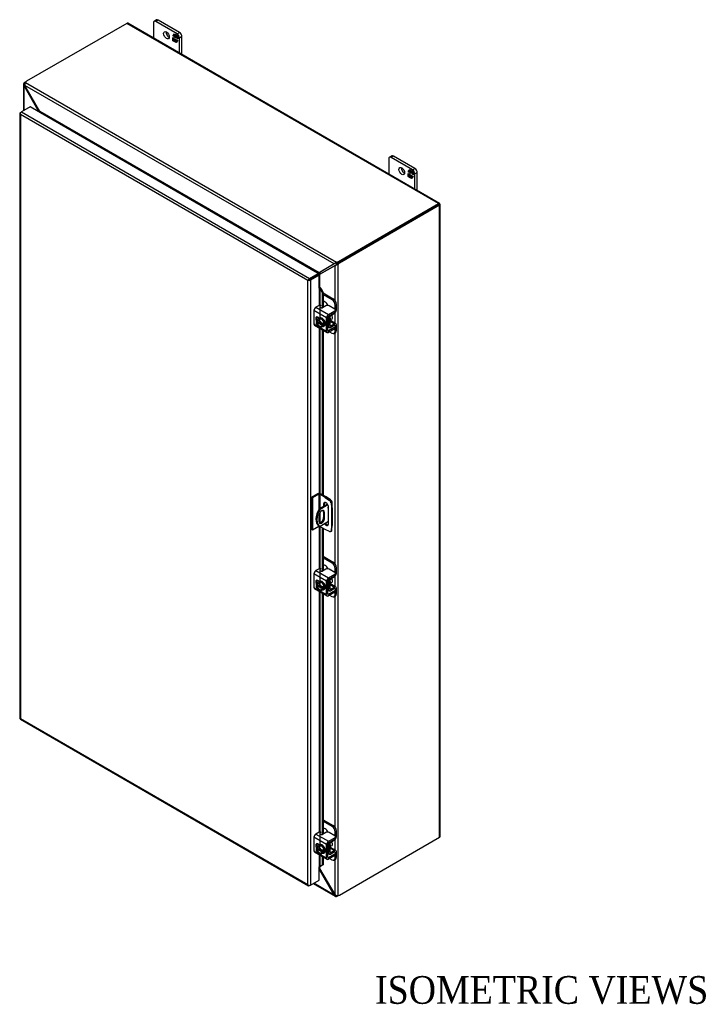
# Model space of a CAD drawing. Header units: inches. Extents: x 12 to 225, y 5 to 157.
# Tile 8 of 9: x 165 to 202, y 104 to 157. Entities that reach past the tile are written whole.
import ezdxf
from ezdxf.enums import TextEntityAlignment as Align

# ---------------------------------------------------------------- set-up
doc = ezdxf.new("R2010")
doc.units = ezdxf.units.IN
doc.header["$MEASUREMENT"] = 0
for name, color, linetype in [('COM40153-1', 7, 'CONTINUOUS'), ('COM40153-2', 7, 'CONTINUOUS'), ('COM42667', 7, 'CONTINUOUS'), ('COM42780', 7, 'CONTINUOUS'), ('COM48492', 7, 'CONTINUOUS'), ('COM71780-22', 7, 'CONTINUOUS'), ('DEFAULT', 7, 'CONTINUOUS'), ('FET07710', 7, 'CONTINUOUS'), ('SCC19011', 7, 'CONTINUOUS'), ('WAF25035', 7, 'CONTINUOUS')]:
    doc.layers.add(name, color=color, linetype=linetype)
doc.styles.add('SEACAD_TIMES_NEW_ROMAN', font='times.ttf')

msp = doc.modelspace()

# ---------------------------------------------------------------- linework, layer by layer
at = {"layer": 'COM40153-1', "color": 7}
for p, q in [((182.113, 131.216), (181.667, 130.958)), ((181.667, 130.958), (181.718, 130.929)), ((182.14, 131.172), (181.718, 130.929)), ((182.33, 131.389), (182.346, 131.379)), ((182.378, 131.03), (182.378, 131.335)), ((181.649, 130.578), (181.649, 130.281)), ((181.907, 130.786), (181.958, 130.756)), ((181.907, 130.786), (181.907, 130.489)), ((181.907, 130.489), (181.958, 130.46)), ((181.958, 130.46), (181.958, 130.756)), ((181.643, 130.052), (181.694, 130.022)), ((182.173, 130.273), (181.718, 130.01))]:
    msp.add_line(p, q, dxfattribs=at)
for centre, major_axis, start_param, end_param in [((182.018, 130.701), (0.375, 0.65), 1.508132, 3.141593), ((182.179, 131.042), (-0.0313, -0.0541), 4.139289, 6.283185), ((182.128, 131.072), (0.0312, 0.0541), 4.093609, 5.210881), ((182.179, 131.042), (-0.0313, -0.0541), 0, 0.63978), ((182.27, 131.335), (-0.108, 0), 2.529725, 3.926991), ((182.069, 130.672), (0.375, 0.65), 1.508132, 3.204257), ((181.804, 130.667), (-0.109, -0.189), 2.356194, 5.497787), ((181.804, 130.371), (0.109, 0.189), 2.356194, 5.497787), ((181.753, 130.4), (0.109, 0.189), 3.37676, 5.497787), ((181.753, 130.696), (-0.109, -0.189), 2.356194, 2.906426)]:
    msp.add_ellipse(centre, major_axis=major_axis, ratio=0.57735, start_param=start_param, end_param=end_param, dxfattribs=at)
at = {"layer": 'COM40153-2', "color": 7}
for p, q in [((181.595, 131.776), (181.247, 131.575)), ((181.247, 131.575), (181.247, 129.84)), ((181.298, 131.546), (181.247, 131.575)), ((181.646, 131.747), (181.298, 131.546)), ((181.298, 131.546), (181.298, 129.811)), ((181.646, 131.747), (181.646, 130.922)), ((181.697, 131.747), (181.697, 130.975)), ((181.99, 131.577), (181.697, 131.747)), ((182.041, 131.607), (181.747, 131.776)), ((181.99, 131.577), (182.041, 131.607)), ((181.99, 131.577), (182.226, 131.417)), ((182.277, 131.446), (182.041, 131.607)), ((181.908, 131.206), (181.958, 131.236)), ((181.908, 131.206), (181.908, 131.097)), ((181.958, 131.126), (181.958, 131.236)), ((182.173, 130.155), (182.173, 131.053)), ((182.226, 131.417), (182.277, 131.446)), ((182.357, 131.307), (182.307, 131.278)), ((182.307, 131.278), (182.327, 130.993)), ((182.327, 130.993), (182.378, 131.022)), ((182.327, 130.993), (182.327, 130.037)), ((182.378, 131.022), (182.357, 131.307)), ((182.378, 131.022), (182.378, 130.066)), ((181.697, 130.734), (181.697, 130.201)), ((181.646, 130.012), (181.298, 129.811)), ((181.646, 130.05), (181.646, 130.012)), ((181.697, 130.021), (181.697, 130.012)), ((181.99, 129.842), (181.697, 130.012)), ((182.327, 130.037), (182.307, 129.776)), ((182.327, 130.037), (182.378, 130.066)), ((182.357, 129.805), (182.378, 130.066)), ((181.298, 129.811), (181.247, 129.84)), ((182.226, 129.73), (181.99, 129.842)), ((182.281, 129.728), (182.332, 129.757)), ((182.307, 129.776), (182.357, 129.805))]:
    msp.add_line(p, q, dxfattribs=at)
for centre, major_axis, start_param, end_param in [((181.671, 131.732), (-0.108, 0), 3.926991, 5.497787), ((181.671, 131.732), (-0.036, 0), 3.926991, 5.497787), ((182.04, 131.13), (0.094, -0.162), 0.785398, 3.926991), ((182.091, 131.159), (0.094, -0.162), 3.416574, 3.926991), ((182.219, 131.32), (0.062, -0.108), 0.872665, 2.268928), ((182.269, 131.349), (-0.063, 0.108), 4.014257, 5.410521), ((181.671, 129.997), (0.036, 0), 0.785398, 2.356194), ((182.04, 130.232), (-0.094, 0.162), 1.73559, 3.926991), ((182.091, 130.261), (-0.094, 0.162), 1.73559, 2.866611), ((182.219, 129.836), (-0.062, 0.108), 2.443461, 3.839724), ((182.269, 129.865), (-0.062, 0.108), 3.141593, 3.839724)]:
    msp.add_ellipse(centre, major_axis=major_axis, ratio=0.57735, start_param=start_param, end_param=end_param, dxfattribs=at)
at = {"layer": 'COM42667', "color": 7}
for p, q in [((182.069, 141.285), (181.383, 141.681)), ((181.383, 141.681), (181.383, 140.953)), ((181.665, 141.96), (181.484, 141.856)), ((181.484, 141.856), (182.17, 141.46)), ((182.026, 141.937), (181.843, 141.831)), ((182.17, 141.46), (182.511, 141.657)), ((182.511, 141.759), (182.203, 141.937)), ((182.511, 141.579), (182.511, 141.657)), ((182.548, 141.63), (182.548, 141.708)), ((181.672, 141.265), (181.577, 141.32)), ((182.069, 140.557), (182.069, 141.285)), ((182.136, 140.596), (182.136, 141.324)), ((182.17, 141.382), (182.511, 141.579)), ((181.383, 140.953), (181.638, 140.806)), ((181.413, 140.888), (182.099, 140.492)), ((181.687, 140.778), (182.069, 140.557)), ((182.17, 140.576), (182.136, 140.596)), ((182.511, 140.773), (182.17, 140.576)), ((182.511, 140.696), (182.17, 140.499)), ((182.495, 140.884), (182.511, 140.875)), ((182.511, 140.696), (182.511, 140.773)), ((182.548, 140.747), (182.548, 140.824)), ((182.069, 127.047), (181.383, 127.443)), ((181.383, 127.443), (181.383, 126.715)), ((181.665, 127.722), (181.484, 127.618)), ((181.484, 127.618), (182.17, 127.222)), ((182.026, 127.699), (181.843, 127.593)), ((182.17, 127.222), (182.511, 127.419)), ((182.17, 127.144), (182.511, 127.341)), ((182.511, 127.521), (182.203, 127.699)), ((182.511, 127.341), (182.511, 127.419)), ((182.548, 127.392), (182.548, 127.47)), ((181.383, 126.715), (181.638, 126.568)), ((181.672, 127.027), (181.577, 127.082)), ((182.069, 126.319), (182.069, 127.047)), ((182.136, 126.358), (182.136, 127.086)), ((181.413, 126.649), (182.099, 126.253)), ((181.687, 126.54), (182.069, 126.319)), ((182.17, 126.338), (182.136, 126.358)), ((182.511, 126.535), (182.17, 126.338)), ((182.511, 126.458), (182.17, 126.261)), ((182.495, 126.646), (182.511, 126.637)), ((182.511, 126.458), (182.511, 126.535)), ((182.548, 126.509), (182.548, 126.586)), ((181.665, 113.484), (181.484, 113.38)), ((181.484, 113.38), (182.17, 112.984)), ((182.026, 113.461), (181.843, 113.355)), ((182.511, 113.283), (182.203, 113.461)), ((182.069, 112.809), (181.383, 113.205)), ((181.383, 113.205), (181.383, 112.477)), ((182.136, 112.12), (182.136, 112.848)), ((182.17, 112.984), (182.511, 113.181)), ((182.17, 112.906), (182.511, 113.103)), ((182.511, 113.103), (182.511, 113.181)), ((182.548, 113.154), (182.548, 113.232)), ((181.383, 112.477), (181.638, 112.33)), ((181.413, 112.411), (182.099, 112.015)), ((181.672, 112.789), (181.577, 112.843)), ((182.069, 112.081), (182.069, 112.809)), ((182.495, 112.408), (182.511, 112.399)), ((182.548, 112.27), (182.548, 112.348)), ((181.687, 112.301), (182.069, 112.081)), ((182.17, 112.1), (182.136, 112.12)), ((182.511, 112.297), (182.17, 112.1)), ((182.511, 112.219), (182.17, 112.022)), ((182.511, 112.219), (182.511, 112.297))]:
    msp.add_line(p, q, dxfattribs=at)
for centre, major_axis, start_param, end_param in [((181.484, 141.739), (-0.072, -0.124), 3.926991, 5.497787), ((181.707, 141.936), (-0.06, 0), 3.141593, 5.497787), ((181.8, 141.856), (0.06, 0), 2.929457, 5.497787), ((182.114, 141.886), (0.125, 0), 0.785398, 2.356194), ((182.423, 141.708), (-0.125, 0), 2.356194, 3.926991), ((182.423, 141.63), (-0.125, 0), 2.356194, 3.141593), ((181.577, 141.205), (0.07, -0.122), 2.356194, 4.826451), ((181.644, 141.244), (0.07, -0.122), 3.6401, 4.826451), ((182.17, 141.343), (0.072, 0.124), 0.785398, 2.356194), ((182.17, 141.343), (0.024, 0.0416), 0.785398, 2.356194), ((181.484, 141.011), (0.072, 0.124), 2.356194, 3.141593), ((182.17, 140.615), (0.072, 0.124), 2.356194, 3.926991), ((182.17, 140.615), (0.024, 0.0416), 2.356194, 3.926991), ((182.423, 140.824), (-0.125, 0), 2.356194, 3.926991), ((182.423, 140.747), (-0.125, 0), 2.356194, 3.141593), ((181.484, 127.501), (-0.072, -0.124), 3.926991, 5.497787), ((181.707, 127.698), (-0.06, 0), 3.141593, 5.497787), ((181.8, 127.618), (0.06, 0), 2.929457, 5.497787), ((182.114, 127.648), (0.125, 0), 0.785398, 2.356194), ((182.17, 127.105), (0.071, 0.124), 0.785398, 2.356194), ((182.423, 127.47), (-0.125, 0), 2.356194, 3.926991), ((182.423, 127.392), (-0.125, 0), 2.356194, 3.141593), ((181.484, 126.773), (0.072, 0.124), 2.356194, 3.141593), ((181.577, 126.967), (0.07, -0.122), 2.356194, 4.826451), ((181.644, 127.006), (0.07, -0.122), 3.6401, 4.826451), ((182.17, 127.105), (0.024, 0.0416), 0.785398, 2.356194), ((182.17, 126.377), (0.071, 0.124), 2.356194, 3.926991), ((182.17, 126.377), (0.024, 0.0416), 2.356194, 3.926991), ((182.423, 126.586), (-0.125, 0), 2.356194, 3.926991), ((182.423, 126.509), (-0.125, 0), 2.356194, 3.141593), ((181.484, 113.263), (-0.072, -0.124), 3.926991, 5.497787), ((181.707, 113.46), (-0.06, 0), 3.141593, 5.497787), ((181.8, 113.38), (0.06, 0), 2.929457, 5.497787), ((182.114, 113.41), (0.125, 0), 0.785398, 2.356194), ((181.577, 112.729), (0.07, -0.122), 2.356194, 4.826451), ((181.644, 112.768), (0.07, -0.122), 3.6401, 4.826451), ((182.17, 112.867), (0.072, 0.124), 0.785398, 2.356194), ((182.17, 112.867), (0.024, 0.0416), 0.785398, 2.356194), ((182.423, 113.232), (-0.125, 0), 2.356194, 3.926991), ((182.423, 113.154), (-0.125, 0), 2.356194, 3.141593), ((181.484, 112.535), (0.072, 0.124), 2.356194, 3.141593), ((182.423, 112.348), (-0.125, 0), 2.356194, 3.926991), ((182.17, 112.139), (0.072, 0.124), 2.356194, 3.926991), ((182.17, 112.139), (0.024, 0.0416), 2.356194, 3.926991), ((182.423, 112.27), (-0.125, 0), 2.356194, 3.141593)]:
    msp.add_ellipse(centre, major_axis=major_axis, ratio=0.57735, start_param=start_param, end_param=end_param, dxfattribs=at)
at = {"layer": 'COM42780', "color": 7}
for p, q in [((181.88, 142.631), (182.42, 142.319)), ((181.88, 142.553), (182.353, 142.28)), ((181.999, 142.128), (181.88, 142.197)), ((182.353, 142.28), (182.42, 142.319)), ((182.597, 142.013), (182.53, 141.974)), ((182.53, 141.746), (182.53, 141.974)), ((182.597, 141.709), (182.597, 142.013)), ((182.141, 141.345), (182.192, 141.315)), ((182.192, 140.831), (182.192, 141.315)), ((182.26, 140.869), (182.26, 141.354)), ((182.265, 141.098), (182.498, 140.963)), ((182.567, 140.969), (182.283, 141.134)), ((182.293, 141.413), (182.498, 141.535)), ((182.136, 140.863), (182.192, 140.831)), ((182.136, 140.815), (182.222, 140.765)), ((182.227, 140.532), (182.353, 140.459)), ((182.26, 140.869), (182.293, 140.849)), ((182.496, 140.885), (182.292, 140.771)), ((182.498, 140.963), (182.293, 140.849)), ((182.496, 140.885), (182.53, 140.865)), ((182.53, 140.862), (182.53, 140.865)), ((182.53, 140.561), (182.53, 140.709)), ((182.53, 140.561), (182.597, 140.6)), ((182.597, 140.6), (182.597, 140.904)), ((182.478, 140.447), (182.545, 140.486)), ((181.88, 128.393), (182.42, 128.081)), ((181.88, 128.315), (182.353, 128.042)), ((181.999, 127.89), (181.88, 127.958)), ((182.353, 128.042), (182.42, 128.081)), ((182.597, 127.775), (182.53, 127.736)), ((182.597, 127.471), (182.597, 127.775)), ((182.293, 127.175), (182.498, 127.297)), ((182.53, 127.507), (182.53, 127.736)), ((182.141, 127.107), (182.192, 127.077)), ((182.192, 126.592), (182.192, 127.077)), ((182.26, 126.631), (182.26, 127.116)), ((182.265, 126.86), (182.498, 126.725)), ((182.567, 126.731), (182.283, 126.896)), ((182.498, 126.725), (182.293, 126.611)), ((182.136, 126.625), (182.192, 126.592)), ((182.136, 126.577), (182.222, 126.527)), ((182.227, 126.294), (182.353, 126.221)), ((182.26, 126.631), (182.293, 126.611)), ((182.496, 126.647), (182.292, 126.533)), ((182.478, 126.209), (182.545, 126.248)), ((182.496, 126.647), (182.53, 126.627)), ((182.53, 126.624), (182.53, 126.627)), ((182.53, 126.323), (182.53, 126.471)), ((182.53, 126.323), (182.597, 126.362)), ((182.597, 126.362), (182.597, 126.666)), ((181.88, 114.155), (182.42, 113.843)), ((181.88, 114.077), (182.353, 113.804)), ((181.999, 113.652), (181.88, 113.72)), ((182.353, 113.804), (182.42, 113.843)), ((182.597, 113.537), (182.53, 113.498)), ((182.53, 113.269), (182.53, 113.498)), ((182.597, 113.233), (182.597, 113.537)), ((182.141, 112.869), (182.192, 112.839)), ((182.26, 112.393), (182.26, 112.878)), ((182.293, 112.937), (182.498, 113.059)), ((182.136, 112.387), (182.192, 112.354)), ((182.136, 112.338), (182.222, 112.289)), ((182.192, 112.354), (182.192, 112.839)), ((182.26, 112.392), (182.293, 112.373)), ((182.265, 112.622), (182.498, 112.487)), ((182.567, 112.493), (182.283, 112.657)), ((182.496, 112.409), (182.292, 112.295)), ((182.498, 112.487), (182.293, 112.373)), ((182.496, 112.409), (182.53, 112.389)), ((182.53, 112.386), (182.53, 112.389)), ((182.597, 112.124), (182.597, 112.428)), ((182.227, 112.056), (182.353, 111.983)), ((182.478, 111.971), (182.545, 112.009)), ((182.53, 112.085), (182.53, 112.233)), ((182.53, 112.085), (182.597, 112.124))]:
    msp.add_line(p, q, dxfattribs=at)
for centre, major_axis, start_param, end_param in [((181.999, 141.924), (0.125, -0.217), 1.392108, 2.356194), ((182.353, 142.076), (0.125, -0.217), 0.785398, 2.356194), ((182.42, 142.115), (-0.125, 0.217), 3.926991, 5.497787), ((182.496, 141.651), (-0.072, -0.124), 0.802851, 2.356194), ((182.294, 141.374), (-0.071, -0.124), 4.744903, 5.497787), ((182.294, 141.374), (-0.024, -0.0416), 3.944444, 5.497787), ((182.15, 141.253), (0.097, -0.169), 0.133398, 1.437398), ((182.294, 140.889), (0.071, 0.124), 2.356194, 3.909538), ((182.294, 140.889), (0.024, 0.0416), 2.356194, 3.909538), ((182.353, 140.663), (-0.125, 0.217), 2.356194, 3.926991), ((182.496, 140.846), (-0.024, -0.0416), 2.356194, 3.909538), ((182.496, 140.846), (-0.072, -0.124), 2.356194, 3.909538), ((182.42, 140.702), (-0.125, 0.217), 3.141593, 3.926991), ((181.999, 127.686), (0.125, -0.217), 1.392108, 2.356194), ((182.353, 127.838), (0.125, -0.217), 0.785398, 2.356194), ((182.42, 127.877), (-0.125, 0.217), 3.926991, 5.497787), ((182.496, 127.413), (-0.071, -0.124), 0.802851, 2.356194), ((182.294, 127.136), (-0.072, -0.124), 4.744903, 5.497787), ((182.294, 127.136), (-0.024, -0.0416), 3.944444, 5.497787), ((182.15, 127.015), (0.097, -0.169), 0.133398, 1.437398), ((182.496, 126.608), (-0.071, -0.124), 2.356194, 3.909538), ((182.294, 126.651), (0.072, 0.124), 2.356194, 3.909538), ((182.294, 126.651), (0.024, 0.0416), 2.356194, 3.909538), ((182.353, 126.425), (-0.125, 0.217), 2.356194, 3.926991), ((182.496, 126.608), (-0.024, -0.0416), 2.356194, 3.909538), ((182.42, 126.464), (-0.125, 0.217), 3.141593, 3.926991), ((181.999, 113.447), (0.125, -0.217), 1.392108, 2.356194), ((182.353, 113.6), (0.125, -0.217), 0.785398, 2.356194), ((182.42, 113.639), (-0.125, 0.217), 3.926991, 5.497787), ((182.294, 112.898), (-0.071, -0.124), 4.744903, 5.497787), ((182.294, 112.898), (-0.024, -0.0416), 3.944444, 5.497787), ((182.496, 113.175), (-0.071, -0.124), 0.802851, 2.356194), ((182.294, 112.413), (0.072, 0.124), 2.356194, 3.909538), ((182.15, 112.776), (0.098, -0.169), 0.133398, 1.437398), ((182.294, 112.413), (0.024, 0.0416), 2.356194, 3.909538), ((182.496, 112.369), (-0.024, -0.0416), 2.356194, 3.909538), ((182.496, 112.369), (-0.071, -0.124), 2.356194, 3.909538), ((182.353, 112.187), (-0.125, 0.217), 2.356194, 3.926991), ((182.42, 112.226), (-0.125, 0.217), 3.141593, 3.926991)]:
    msp.add_ellipse(centre, major_axis=major_axis, ratio=0.57735, start_param=start_param, end_param=end_param, dxfattribs=at)
at = {"layer": 'COM48492', "color": 7}
for p, q in [((171.26, 157.204), (165.839, 154.074)), ((188.129, 147.465), (171.26, 157.204)), ((188.183, 147.47), (171.314, 157.209)), ((165.673, 153.903), (165.673, 152.481)), ((165.746, 153.889), (165.676, 153.88)), ((165.756, 153.943), (165.705, 153.973)), ((165.754, 153.851), (165.705, 153.823)), ((166.566, 152.436), (165.754, 153.851)), ((182.474, 144.198), (165.754, 153.851)), ((165.777, 154.014), (182.604, 144.299)), ((166.524, 152.412), (165.705, 153.823)), ((165.705, 152.499), (165.705, 153.823)), ((166.524, 152.412), (166.566, 152.436)), ((166.524, 152.4), (166.524, 152.412)), ((181.662, 143.72), (166.566, 152.436)), ((166.593, 152.361), (166.592, 152.361)), ((181.584, 143.706), (166.593, 152.361)), ((166.594, 152.384), (166.6, 152.366)), ((182.708, 144.335), (188.129, 147.465)), ((188.201, 147.448), (188.129, 147.406)), ((188.201, 147.448), (188.129, 147.406)), ((182.708, 144.276), (188.129, 147.406)), ((188.129, 147.406), (182.708, 144.276)), ((188.18, 147.377), (182.759, 144.247)), ((188.129, 147.406), (188.18, 147.435)), ((188.129, 147.406), (188.129, 147.406)), ((188.129, 147.406), (188.129, 147.406)), ((188.18, 113.201), (188.18, 147.377)), ((188.211, 113.246), (188.211, 147.421)), ((182.604, 144.24), (182.604, 144.299)), ((182.708, 144.335), (182.708, 144.276)), ((182.759, 144.247), (182.708, 144.276)), ((182.474, 144.198), (181.662, 143.72)), ((181.662, 143.72), (181.712, 143.75)), ((181.703, 143.648), (182.523, 144.113)), ((182.508, 144.217), (181.712, 143.75)), ((181.754, 143.678), (182.556, 144.133)), ((182.504, 144.215), (182.474, 144.198)), ((182.552, 144.232), (182.509, 144.239)), ((182.553, 144.13), (182.523, 144.113)), ((182.523, 142.222), (182.523, 144.113)), ((182.536, 144.229), (182.552, 144.232)), ((182.591, 144.163), (182.576, 144.123)), ((182.591, 144.163), (182.581, 144.151)), ((182.625, 144.204), (182.676, 144.175)), ((182.676, 144.175), (182.676, 110.048)), ((181.583, 143.706), (181.584, 143.706)), ((181.591, 143.712), (181.595, 143.699)), ((181.638, 143.615), (181.626, 143.628)), ((181.703, 143.648), (181.754, 143.678)), ((181.703, 142.931), (181.703, 143.648)), ((182.523, 140.995), (182.523, 141.554)), ((182.523, 127.984), (182.523, 140.473)), ((182.523, 126.757), (182.523, 127.316)), ((182.523, 113.746), (182.523, 126.235)), ((182.523, 112.519), (182.523, 113.078)), ((182.759, 110.072), (188.18, 113.201)), ((182.523, 110.11), (182.523, 111.997)), ((181.667, 111.5), (181.703, 111.521)), ((182.474, 110.081), (181.667, 111.487)), ((181.703, 111.521), (181.703, 111.615)), ((182.523, 110.11), (181.703, 111.521)), ((181.34, 110.7), (182.527, 110.014)), ((182.474, 110.081), (181.371, 110.718)), ((182.523, 110.11), (182.474, 110.081)), ((182.552, 110.084), (182.509, 110.027)), ((182.604, 110.065), (182.604, 110.006))]:
    msp.add_line(p, q, dxfattribs=at)
for centre, radius, start, end in [((165.766, 153.902), 0.0932, 131.1998, 193.8127), ((165.806, 153.91), 0.134, 192.9737, 220.7862), ((165.886, 153.921), 0.143, 139.6628, 181.0415), ((165.94, 153.916), 0.198, 179.2416, 199.2958), ((166.404, 152.36), 0.131, 16.9162, 23.1133), ((166.38, 152.301), 0.229, 16.5502, 35.8512), ((182.697, 144.048), 0.268, 110.4183, 134.5607), ((181.522, 143.877), 0.229, 291.3137, 326.2497), ((182.647, 144.085), 0.206, 131.9165, 147.0143), ((182.56, 144.13), 0.102, 102.1735, 123.0322), ((182.512, 144.319), 0.206, 272.9857, 288.0835), ((182.632, 143.903), 0.339, 94.8053, 103.6793), ((182.507, 144.221), 0.102, 296.9677, 317.8265), ((182.506, 144.378), 0.264, 285.2655, 309.7555), ((182.346, 144.397), 0.339, 316.3207, 325.1947), ((181.586, 144.044), 0.332, 270.8004, 283.1072), ((181.769, 143.449), 0.229, 93.7503, 128.6863), ((181.946, 143.421), 0.332, 136.8928, 149.1996), ((181.494, 111.427), 0.229, 24.1488, 38.9687), ((182.6, 110.125), 0.134, 199.2138, 227.0263), ((182.574, 110.094), 0.0932, 226.1543, 288.8332), ((182.673, 110.238), 0.198, 220.7042, 240.7584), ((182.65, 110.19), 0.144, 239.1566, 280.1391)]:
    msp.add_arc(centre, radius, start, end, dxfattribs=at)
for centre, major_axis, ratio, start_param, end_param in [((171.26, 157.116), (-0.054, -0.0935), 0.57735, 3.141593, 3.926991), ((165.788, 153.841), (0.125, 0.217), 0.57735, 0.908693, 1.276789), ((166.016, 153.972), (-0.25, 0), 0.57735, 5.497787, 5.989178), ((166.593, 152.391), (-0.018, -0.0312), 0.57735, 0.785398, 1.068497), ((188.129, 147.377), (-0.054, -0.0935), 0.57735, 2.696031, 3.926991), ((188.103, 147.391), (0.108, 0.062), 0.000948, -0.784852, -0.445015), ((188.103, 147.391), (0.108, 0.062), 0.000948, 0.445015, 0.784852), ((188.103, 147.421), (-0.108, 0), 0.57735, 2.356194, 3.587154), ((188.103, 147.391), (-0.036, -0.0208), 0.000948, 2.356741, 3.927537), ((188.103, 147.391), (-0.036, -0.0207), 0.000948, 2.355648, 3.926445), ((182.531, 144.437), (0.25, 0), 0.57735, 5.006396, 5.497787), ((182.531, 144.379), (0.25, 0), 0.57735, 5.006396, 5.497787), ((182.708, 144.072), (0.125, 0.217), 0.57735, 0.785398, 1.276789), ((182.759, 144.043), (0.125, 0.217), 0.57735, 0.785398, 1.276789), ((181.584, 143.736), (-0.018, -0.0312), 0.57735, 0.785398, 1.068497), ((181.678, 143.573), (-0.108, 0), 0.57735, -1.068499, -1.003058), ((188.103, 113.246), (-0.108, 0), 0.57735, 2.356194, 3.141593), ((182.531, 110.144), (0.25, 0), 0.57735, 5.006396, 5.374493), ((182.759, 110.276), (-0.125, -0.217), 0.57735, 0.294007, 0.785398)]:
    msp.add_ellipse(centre, major_axis=major_axis, ratio=ratio, start_param=start_param, end_param=end_param, dxfattribs=at)
at = {"layer": 'COM71780-22', "color": 7}
for p, q in [((165.48, 152.343), (165.48, 119.634)), ((165.491, 152.316), (165.491, 152.317)), ((165.512, 152.387), (165.563, 152.417)), ((181.048, 143.3), (165.512, 152.27)), ((165.512, 152.27), (165.512, 119.619)), ((166.029, 152.686), (165.563, 152.417)), ((165.563, 152.417), (181.15, 143.418)), ((181.616, 143.687), (166.029, 152.686)), ((181.099, 143.329), (181.048, 143.3)), ((181.048, 110.649), (181.048, 143.3)), ((181.078, 143.317), (181.15, 143.359)), ((181.078, 143.317), (181.15, 143.359)), ((181.15, 143.418), (181.616, 143.687)), ((181.15, 143.359), (181.616, 143.628)), ((181.616, 143.628), (181.15, 143.359)), ((181.667, 143.598), (181.201, 143.329)), ((181.201, 143.329), (181.201, 110.62)), ((181.616, 143.687), (181.616, 143.628)), ((181.667, 143.598), (181.616, 143.628)), ((181.667, 142.884), (181.667, 143.598)), ((181.667, 142.884), (181.667, 141.962)), ((181.696, 142.89), (181.702, 142.931)), ((181.722, 142.852), (181.781, 142.876)), ((181.722, 142.852), (181.821, 142.629)), ((181.722, 141.289), (181.722, 142.852)), ((181.781, 142.876), (181.88, 142.653)), ((181.88, 142.653), (181.821, 142.629)), ((181.821, 142.629), (181.821, 141.823)), ((181.88, 142.653), (181.88, 141.853)), ((181.667, 141.268), (181.667, 141.263)), ((181.667, 140.741), (181.667, 131.794)), ((181.722, 131.787), (181.722, 140.709)), ((181.821, 140.652), (181.821, 131.733)), ((181.88, 140.618), (181.88, 131.699)), ((181.667, 130.018), (181.667, 127.724)), ((181.722, 127.051), (181.722, 129.997)), ((181.821, 129.94), (181.821, 127.585)), ((181.88, 129.906), (181.88, 127.615)), ((181.667, 127.03), (181.667, 127.024)), ((181.667, 126.503), (181.667, 113.485)), ((181.722, 112.813), (181.722, 126.471)), ((181.821, 126.414), (181.821, 113.347)), ((181.88, 126.38), (181.88, 113.377)), ((165.509, 119.584), (181.096, 110.585)), ((165.512, 119.619), (181.048, 110.649)), ((181.667, 112.792), (181.667, 112.786)), ((181.667, 112.264), (181.667, 111.603)), ((181.722, 111.629), (181.722, 112.233)), ((181.821, 112.176), (181.821, 111.689)), ((181.88, 112.142), (181.88, 111.712)), ((181.667, 110.889), (181.667, 111.603)), ((181.821, 111.689), (181.722, 111.629)), ((181.722, 111.629), (181.781, 111.653)), ((181.88, 111.712), (181.781, 111.653)), ((181.88, 111.712), (181.821, 111.689)), ((181.201, 110.62), (181.667, 110.889)), ((181.078, 110.607), (181.078, 110.608)), ((181.201, 110.62), (181.15, 110.59))]:
    msp.add_line(p, q, dxfattribs=at)
for centre, radius, start, end in [((181.618, 142.807), 0.114, 23.2734, 46.5882), ((181.649, 142.771), 0.169, 38.3968, 71.6578), ((181.969, 111.279), 0.429, 125.2045, 129.639), ((181.767, 111.553), 0.088, 117.4412, 127.5015)]:
    msp.add_arc(centre, radius, start, end, dxfattribs=at)
for centre, major_axis, ratio, start_param, end_param in [((165.588, 152.343), (0.108, 0), 0.57735, 2.356194, 3.587154), ((165.563, 152.329), (0.054, 0.0935), 0.57735, 0.785398, 2.016358), ((165.588, 152.314), (-0.076, 0.132), 0.577982, 1.231508, 1.571345), ((165.588, 152.314), (-0.076, 0.132), 0.577982, 1.230411, 1.570248), ((181.125, 143.344), (-0.108, -0.062), 0.000948, -1.124689, -0.784852), ((181.125, 143.344), (-0.108, -0.062), 0.000948, 0.784852, 1.124689), ((181.15, 143.329), (0.054, 0.0935), 0.57735, 0.785398, 2.016358), ((181.125, 143.373), (0.108, 0), 0.57735, 4.266828, 5.497787), ((181.125, 143.344), (0.036, 0.0208), 0.000948, 0.785944, 2.356741), ((181.125, 143.344), (0.036, 0.0207), 0.000948, 3.926445, 5.497241), ((181.693, 142.869), (0.108, 0), 0.57735, 1.48353, 1.808737), ((181.693, 142.869), (0.036, 0), 0.57735, 1.48353, 2.356194), ((165.588, 119.634), (0.108, 0), 0.57735, 3.141593, 3.587154), ((165.588, 119.663), (-0.108, -0.062), 0.000948, 0.445015, 0.784852), ((165.588, 119.663), (-0.108, -0.062), 0.000948, -0.784852, -0.445015), ((165.563, 119.678), (0.054, 0.0935), 0.57735, 2.696031, 3.141593), ((181.693, 111.588), (-0.036, 0), 0.57735, 4.625123, 5.497787), ((181.125, 110.693), (0.076, -0.132), 0.577982, 4.712938, 5.052774), ((181.125, 110.693), (0.076, -0.132), 0.577982, 4.71184, 5.051677), ((181.125, 110.664), (0.108, 0), 0.57735, 4.266828, 5.497787), ((181.15, 110.678), (0.054, 0.0935), 0.57735, 2.696031, 3.926991)]:
    msp.add_ellipse(centre, major_axis=major_axis, ratio=ratio, start_param=start_param, end_param=end_param, dxfattribs=at)
at = {"layer": 'FET07710', "color": 7}
for p, q in [((172.7, 157.226), (172.7, 156.409)), ((172.871, 157.389), (172.738, 157.312)), ((172.964, 157.379), (172.832, 157.303)), ((173.981, 156.64), (172.832, 157.303)), ((174.114, 156.716), (172.964, 157.379)), ((173.753, 156.522), (173.84, 156.645)), ((173.767, 156.53), (173.753, 156.522)), ((173.799, 156.496), (173.753, 156.522)), ((173.767, 156.53), (173.799, 156.575)), ((173.799, 156.512), (173.767, 156.53)), ((173.813, 156.59), (173.799, 156.582)), ((173.868, 156.542), (173.799, 156.582)), ((173.799, 156.582), (173.799, 156.496)), ((173.807, 156.587), (173.846, 156.642)), ((173.882, 156.55), (173.813, 156.59)), ((173.84, 156.645), (173.917, 156.601)), ((173.882, 156.55), (173.868, 156.542)), ((173.868, 156.456), (173.868, 156.542)), ((173.882, 156.464), (173.882, 156.55)), ((173.925, 156.526), (173.91, 156.518)), ((173.98, 156.478), (173.91, 156.518)), ((173.91, 156.518), (173.91, 156.431)), ((173.917, 156.601), (173.917, 156.538)), ((173.917, 156.538), (173.949, 156.583)), ((173.931, 156.546), (173.917, 156.538)), ((173.994, 156.486), (173.925, 156.526)), ((173.931, 156.546), (173.954, 156.579)), ((173.949, 156.583), (174.025, 156.538)), ((173.981, 156.64), (174.114, 156.716)), ((174.025, 156.538), (174.025, 156.365)), ((173.753, 156.269), (173.753, 156.443)), ((173.753, 156.443), (173.799, 156.416)), ((173.767, 156.278), (173.753, 156.269)), ((173.83, 156.225), (173.753, 156.269)), ((173.767, 156.278), (173.767, 156.434)), ((173.838, 156.237), (173.767, 156.278)), ((173.799, 156.416), (173.799, 156.33)), ((173.799, 156.33), (173.868, 156.29)), ((173.862, 156.27), (173.83, 156.225)), ((173.876, 156.278), (173.862, 156.27)), ((173.862, 156.207), (173.862, 156.27)), ((173.876, 156.215), (173.862, 156.207)), ((173.939, 156.162), (173.862, 156.207)), ((173.882, 156.464), (173.868, 156.456)), ((173.91, 156.431), (173.868, 156.456)), ((173.868, 156.29), (173.868, 156.376)), ((173.868, 156.376), (173.91, 156.352)), ((173.882, 156.298), (173.868, 156.29)), ((173.876, 156.215), (173.876, 156.278)), ((173.947, 156.174), (173.876, 156.215)), ((173.91, 156.448), (173.882, 156.464)), ((173.882, 156.298), (173.882, 156.368)), ((173.91, 156.352), (173.91, 156.265)), ((173.91, 156.265), (173.98, 156.225)), ((174.025, 156.285), (173.939, 156.162)), ((173.994, 156.486), (173.98, 156.478)), ((173.98, 156.391), (173.98, 156.478)), ((173.994, 156.399), (173.98, 156.391)), ((174.025, 156.365), (173.98, 156.391)), ((173.98, 156.225), (173.98, 156.312)), ((173.98, 156.312), (174.025, 156.285)), ((173.986, 156.229), (173.98, 156.225)), ((173.994, 156.399), (173.994, 156.486)), ((174.025, 156.381), (173.994, 156.399)), ((173.994, 156.241), (173.994, 156.304)), ((174.246, 156.486), (174.114, 156.41)), ((174.114, 155.593), (174.114, 156.41)), ((174.246, 155.517), (174.246, 156.486)), ((185.428, 149.878), (185.428, 149.061)), ((185.599, 150.04), (185.466, 149.964)), ((185.692, 150.031), (185.56, 149.955)), ((186.709, 149.291), (185.56, 149.955)), ((186.841, 149.367), (185.692, 150.031)), ((186.481, 149.174), (186.568, 149.297)), ((186.495, 149.182), (186.481, 149.174)), ((186.527, 149.147), (186.481, 149.174)), ((186.481, 148.921), (186.481, 149.094)), ((186.481, 149.094), (186.527, 149.068)), ((186.495, 149.182), (186.527, 149.227)), ((186.527, 149.164), (186.495, 149.182)), ((186.495, 148.929), (186.495, 149.086)), ((186.541, 149.242), (186.527, 149.234)), ((186.596, 149.194), (186.527, 149.234)), ((186.527, 149.234), (186.527, 149.147)), ((186.527, 149.068), (186.527, 148.981)), ((186.535, 149.239), (186.574, 149.294)), ((186.61, 149.202), (186.541, 149.242)), ((186.568, 149.297), (186.645, 149.252)), ((186.61, 149.202), (186.596, 149.194)), ((186.596, 149.107), (186.596, 149.194)), ((186.61, 149.115), (186.596, 149.107)), ((186.638, 149.083), (186.596, 149.107)), ((186.61, 149.115), (186.61, 149.202)), ((186.638, 149.099), (186.61, 149.115)), ((186.652, 149.177), (186.638, 149.169)), ((186.708, 149.129), (186.638, 149.169)), ((186.638, 149.169), (186.638, 149.083)), ((186.645, 149.252), (186.645, 149.189)), ((186.645, 149.189), (186.676, 149.234)), ((186.659, 149.197), (186.645, 149.189)), ((186.722, 149.137), (186.652, 149.177)), ((186.659, 149.197), (186.682, 149.231)), ((186.676, 149.234), (186.753, 149.19)), ((186.722, 149.137), (186.708, 149.129)), ((186.708, 149.043), (186.708, 149.129)), ((186.722, 149.051), (186.708, 149.043)), ((186.709, 149.291), (186.841, 149.367)), ((186.722, 149.051), (186.722, 149.137)), ((186.753, 149.033), (186.722, 149.051)), ((186.753, 149.19), (186.753, 149.016)), ((186.974, 149.138), (186.842, 149.062)), ((186.842, 148.244), (186.842, 149.062)), ((186.974, 148.168), (186.974, 149.138)), ((186.495, 148.929), (186.481, 148.921)), ((186.558, 148.876), (186.481, 148.921)), ((186.566, 148.888), (186.495, 148.929)), ((186.527, 148.981), (186.596, 148.941)), ((186.59, 148.922), (186.558, 148.876)), ((186.604, 148.93), (186.59, 148.922)), ((186.59, 148.858), (186.59, 148.922)), ((186.604, 148.866), (186.59, 148.858)), ((186.667, 148.814), (186.59, 148.858)), ((186.596, 148.941), (186.596, 149.028)), ((186.596, 149.028), (186.638, 149.003)), ((186.61, 148.949), (186.596, 148.941)), ((186.604, 148.866), (186.604, 148.93)), ((186.675, 148.825), (186.604, 148.866)), ((186.61, 148.949), (186.61, 149.02)), ((186.638, 149.003), (186.638, 148.917)), ((186.638, 148.917), (186.708, 148.877)), ((186.753, 148.937), (186.667, 148.814)), ((186.753, 149.016), (186.708, 149.043)), ((186.708, 148.877), (186.708, 148.963)), ((186.708, 148.963), (186.753, 148.937)), ((186.713, 148.88), (186.708, 148.877)), ((186.722, 148.892), (186.722, 148.955))]:
    msp.add_line(p, q, dxfattribs=at)
for centre, major_axis, start_param, end_param in [((172.832, 157.15), (0.094, -0.162), 2.356194, 3.926991), ((172.964, 157.226), (0.094, -0.162), 2.356194, 3.141593), ((173.539, 156.639), (-0.109, 0.189), 0.649107, 2.492486), ((173.981, 156.487), (0.094, -0.162), 0.785398, 2.356194), ((174.114, 156.563), (-0.094, 0.162), 3.926991, 5.497787), ((185.56, 149.801), (0.094, -0.162), 2.356194, 3.926991), ((185.692, 149.878), (0.094, -0.162), 2.356194, 3.141593), ((186.267, 149.291), (-0.109, 0.189), 0.649107, 2.492486), ((186.709, 149.138), (0.094, -0.162), 0.785398, 2.356194), ((186.841, 149.214), (-0.094, 0.162), 3.926991, 5.497787)]:
    msp.add_ellipse(centre, major_axis=major_axis, ratio=0.57735, start_param=start_param, end_param=end_param, dxfattribs=at)
for centre in [(173.407, 156.563), (186.135, 149.215)]:
    msp.add_ellipse(centre, major_axis=(-0.109, 0.189), ratio=0.57735, dxfattribs=at)
at = {"layer": 'SCC19011', "color": 7}
for p, q in [((181.51, 141.148), (181.638, 141.222)), ((181.662, 141.168), (181.51, 141.148)), ((181.51, 141.148), (181.51, 141.087)), ((181.525, 141.078), (181.51, 141.087)), ((181.578, 141.07), (181.51, 141.031)), ((181.56, 141.091), (181.539, 141.078)), ((181.794, 140.956), (181.56, 141.091)), ((181.578, 141.081), (181.578, 141.07)), ((181.578, 141.07), (181.797, 140.943)), ((181.79, 141.242), (181.638, 141.222)), ((181.662, 141.168), (181.79, 141.242)), ((181.814, 140.972), (181.662, 141.168)), ((181.942, 141.046), (181.79, 141.242)), ((182.287, 141.191), (182.369, 141.238)), ((181.51, 141.031), (181.51, 140.97)), ((181.51, 141.031), (181.525, 141.023)), ((181.51, 140.97), (181.662, 140.774)), ((181.539, 141.023), (181.56, 141.035)), ((181.56, 141.035), (181.821, 140.884)), ((181.662, 140.774), (181.814, 140.794)), ((181.814, 140.911), (181.8, 140.919)), ((181.821, 140.884), (181.8, 140.872)), ((181.8, 140.864), (181.814, 140.856)), ((181.814, 140.972), (181.942, 141.046)), ((181.814, 140.911), (181.814, 140.972)), ((181.882, 140.95), (181.814, 140.911)), ((181.882, 140.894), (181.814, 140.856)), ((181.814, 140.794), (181.942, 140.868)), ((181.814, 140.794), (181.814, 140.856)), ((181.834, 140.922), (181.882, 140.894)), ((181.882, 140.894), (181.882, 140.95)), ((181.942, 140.868), (181.942, 141.046)), ((181.51, 126.91), (181.638, 126.984)), ((181.662, 126.93), (181.51, 126.91)), ((181.51, 126.91), (181.51, 126.849)), ((181.525, 126.84), (181.51, 126.849)), ((181.578, 126.832), (181.51, 126.793)), ((181.51, 126.793), (181.51, 126.732)), ((181.51, 126.793), (181.525, 126.785)), ((181.51, 126.732), (181.662, 126.536)), ((181.56, 126.852), (181.539, 126.84)), ((181.539, 126.785), (181.56, 126.797)), ((181.794, 126.717), (181.56, 126.852)), ((181.56, 126.797), (181.821, 126.646)), ((181.578, 126.842), (181.578, 126.832)), ((181.578, 126.832), (181.797, 126.705)), ((181.79, 127.004), (181.638, 126.984)), ((181.662, 126.93), (181.79, 127.004)), ((181.814, 126.734), (181.662, 126.93)), ((181.942, 126.808), (181.79, 127.004)), ((181.814, 126.734), (181.942, 126.808)), ((181.814, 126.673), (181.814, 126.734)), ((181.882, 126.712), (181.814, 126.673)), ((181.882, 126.656), (181.882, 126.712)), ((181.942, 126.63), (181.942, 126.808)), ((182.287, 126.953), (182.369, 127)), ((181.662, 126.536), (181.814, 126.556)), ((181.814, 126.673), (181.8, 126.681)), ((181.821, 126.646), (181.8, 126.634)), ((181.8, 126.626), (181.814, 126.618)), ((181.882, 126.656), (181.814, 126.618)), ((181.814, 126.556), (181.942, 126.63)), ((181.814, 126.556), (181.814, 126.618)), ((181.834, 126.684), (181.882, 126.656)), ((181.51, 112.672), (181.638, 112.746)), ((181.662, 112.692), (181.51, 112.672)), ((181.51, 112.672), (181.51, 112.611)), ((181.525, 112.602), (181.51, 112.611)), ((181.578, 112.594), (181.51, 112.555)), ((181.51, 112.555), (181.51, 112.494)), ((181.51, 112.555), (181.525, 112.547)), ((181.51, 112.494), (181.662, 112.298)), ((181.56, 112.614), (181.539, 112.602)), ((181.539, 112.547), (181.56, 112.559)), ((181.794, 112.479), (181.56, 112.614)), ((181.56, 112.559), (181.821, 112.408)), ((181.578, 112.604), (181.578, 112.594)), ((181.578, 112.594), (181.797, 112.467)), ((181.79, 112.766), (181.638, 112.746)), ((181.662, 112.692), (181.79, 112.766)), ((181.814, 112.496), (181.662, 112.692)), ((181.662, 112.298), (181.814, 112.318)), ((181.942, 112.57), (181.79, 112.766)), ((181.814, 112.435), (181.8, 112.443)), ((181.821, 112.408), (181.8, 112.396)), ((181.8, 112.388), (181.814, 112.379)), ((181.814, 112.496), (181.942, 112.57)), ((181.814, 112.435), (181.814, 112.496)), ((181.882, 112.474), (181.814, 112.435)), ((181.882, 112.418), (181.814, 112.379)), ((181.814, 112.318), (181.942, 112.392)), ((181.814, 112.318), (181.814, 112.379)), ((181.834, 112.446), (181.882, 112.418)), ((181.882, 112.418), (181.882, 112.474)), ((181.942, 112.392), (181.942, 112.57)), ((182.287, 112.715), (182.369, 112.762))]:
    msp.add_line(p, q, dxfattribs=at)
for centre, radius, start, end in [((181.532, 141.092), 0.0158, 242.8525, 296.623), ((181.826, 141.069), 0.307, 187.5941, 238.7787), ((181.532, 141.037), 0.0158, 242.8527, 296.6228), ((181.826, 126.831), 0.307, 187.5941, 238.7787), ((181.532, 126.854), 0.0158, 242.8525, 296.623), ((181.532, 126.799), 0.0158, 242.8527, 296.6228), ((181.826, 112.593), 0.307, 187.5941, 238.7787), ((181.532, 112.616), 0.0158, 242.8525, 296.623), ((181.532, 112.561), 0.0158, 242.8527, 296.6228)]:
    msp.add_arc(centre, radius, start, end, dxfattribs=at)
for centre, major_axis, start_param, end_param in [((181.662, 140.971), (0.099, -0.171), 0.958412, 3.753977), ((181.669, 140.975), (0.094, -0.162), 3.141593, 3.744649), ((181.691, 140.987), (0.094, -0.162), 3.254972, 3.744649), ((182.308, 141.344), (0.061, -0.106), 0, 2.159159), ((181.662, 140.971), (-0.099, 0.171), 0.958412, 3.753977), ((181.669, 140.975), (-0.094, 0.162), 0.96774, 3.694684), ((181.691, 140.987), (-0.094, 0.162), 0.96774, 3.028213), ((181.662, 126.733), (0.099, -0.171), 0.958412, 3.753977), ((181.662, 126.733), (-0.099, 0.171), 0.958412, 3.753977), ((181.669, 126.737), (0.094, -0.162), 3.141593, 3.744649), ((181.669, 126.737), (-0.094, 0.162), 0.96774, 3.694684), ((181.691, 126.749), (0.094, -0.162), 3.254972, 3.744649), ((181.691, 126.749), (-0.094, 0.162), 0.96774, 3.028213), ((182.308, 127.106), (0.061, -0.106), 0, 2.159159), ((182.308, 112.868), (0.061, -0.106), 0, 2.159159), ((181.662, 112.495), (0.099, -0.171), 0.958412, 3.753977), ((181.662, 112.495), (-0.099, 0.171), 0.958412, 3.753977), ((181.669, 112.499), (0.094, -0.162), 3.141593, 3.744649), ((181.669, 112.499), (-0.094, 0.162), 0.96774, 3.694684), ((181.691, 112.511), (0.094, -0.162), 3.254972, 3.744649), ((181.691, 112.511), (-0.094, 0.162), 0.96774, 3.028213)]:
    msp.add_ellipse(centre, major_axis=major_axis, ratio=0.57735, start_param=start_param, end_param=end_param, dxfattribs=at)
for points, knots in [([(181.8, 140.919), (181.798, 140.921), (181.797, 140.922), (181.797, 140.924), (181.797, 140.925), (181.798, 140.926)], [0, 0, 0, 0, 0.5, 0.5, 0.7956866, 0.7956866, 0.7956866, 0.7956866]), ([(181.8, 140.872), (181.798, 140.871), (181.797, 140.87), (181.797, 140.867), (181.798, 140.865), (181.8, 140.864)], [0, 0, 0, 0, 0.5, 0.5, 1, 1, 1, 1]), ([(181.8, 126.681), (181.798, 126.682), (181.797, 126.684), (181.797, 126.686), (181.797, 126.687), (181.798, 126.688)], [0, 0, 0, 0, 0.5, 0.5, 0.7956866, 0.7956866, 0.7956866, 0.7956866]), ([(181.8, 126.634), (181.798, 126.633), (181.797, 126.632), (181.797, 126.628), (181.798, 126.627), (181.8, 126.626)], [0, 0, 0, 0, 0.5, 0.5, 1, 1, 1, 1]), ([(181.8, 112.443), (181.798, 112.444), (181.797, 112.446), (181.797, 112.448), (181.797, 112.449), (181.798, 112.45)], [0, 0, 0, 0, 0.5, 0.5, 0.7956866, 0.7956866, 0.7956866, 0.7956866]), ([(181.8, 112.396), (181.798, 112.395), (181.797, 112.393), (181.797, 112.39), (181.798, 112.389), (181.8, 112.388)], [0, 0, 0, 0, 0.5, 0.5, 1, 1, 1, 1])]:
    msp.add_open_spline(points, degree=3, knots=knots, dxfattribs=at)
at = {"layer": 'WAF25035', "color": 7}
for p, q in [((181.697, 141.28), (181.665, 141.262)), ((181.915, 140.829), (181.947, 140.847)), ((181.697, 127.042), (181.665, 127.023)), ((181.915, 126.59), (181.947, 126.609)), ((181.697, 112.804), (181.665, 112.785)), ((181.915, 112.352), (181.947, 112.371))]:
    msp.add_line(p, q, dxfattribs=at)
for centre, start_param, end_param in [((181.79, 141.045), 0, 0.412589), ((181.79, 141.045), 2.729004, 6.283185), ((181.822, 141.063), 3.141593, 6.283185), ((181.79, 126.807), 0, 0.412589), ((181.79, 126.807), 2.729004, 6.283185), ((181.822, 126.825), 3.141593, 6.283185), ((181.79, 112.569), 0, 0.412589), ((181.79, 112.569), 2.729004, 6.283185), ((181.822, 112.587), 3.141593, 6.283185)]:
    msp.add_ellipse(centre, major_axis=(-0.125, 0.217), ratio=0.57735, start_param=start_param, end_param=end_param, dxfattribs=at)

# ---------------------------------------------------------------- texts
at = {"layer": 'DEFAULT', "color": 7, "style": 'SEACAD_TIMES_NEW_ROMAN'}
msp.add_text('ISOMETRIC VIEWS', height=1.5, dxfattribs=at).set_placement((184.68, 105.7), align=Align.TOP_LEFT)

doc.saveas('drawing.dxf')
